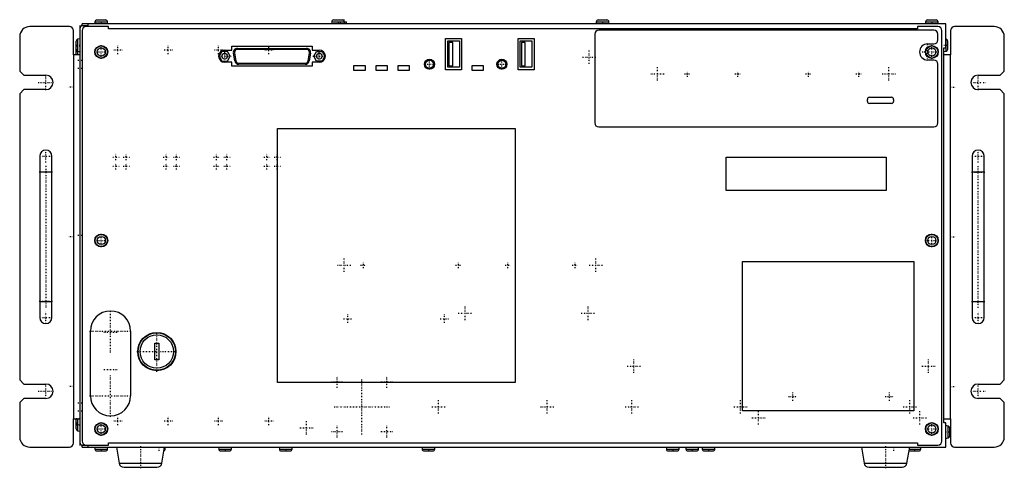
# Model space of a CAD drawing. Extents: x -246 to 244, y -10 to 212.
import ezdxf

# ---------------------------------------------------------------- set-up
doc = ezdxf.new("R2010")
doc.units = 0
doc.linetypes.add('CENTER', pattern=[1.5, 0.45, -0.5, 0.05, -0.5])
doc.layers.add('AM_0', color=7, linetype='CONTINUOUS')
doc.layers.add('AM_7', color=7, linetype='CENTER')

msp = doc.modelspace()

# ---------------------------------------------------------------- linework, layer by layer
at = {"layer": 'AM_0', "color": 7, "linetype": 'CONTINUOUS'}
for p, q in [((-208.15, 210.95), (-208.2, 210)), ((-208.15, 210.95), (-201.85, 210.95)), ((-207.15, 211.9), (-202.85, 211.9)), ((-201.8, 210), (-201.85, 210.95)), ((-90.55, 210.95), (-90.6, 210)), ((-90.55, 210.95), (-83.25, 210.95)), ((-89.55, 211.9), (-84.25, 211.9)), ((-84.2, 210), (-84.25, 210.95)), ((-83.2, 210), (-83.25, 210.95)), ((40.85, 210.95), (40.8, 210)), ((40.85, 210.95), (47.15, 210.95)), ((41.85, 211.9), (46.15, 211.9)), ((47.2, 210), (47.15, 210.95)), ((204.35, 210.95), (204.3, 210)), ((204.35, 210.95), (210.65, 210.95)), ((205.35, 211.9), (209.65, 211.9)), ((210.7, 210), (210.65, 210.95)), ((-220.8, 208.6), (-240.5, 208.6)), ((-218.8, 194.6), (-218.8, 206.6)), ((-215.5, 0.8), (-215.5, 209.2)), ((-214.5, 210.2), (-210.5, 210.2)), ((-214.5, 209), (-214.5, 210)), ((214.5, 210), (-214.5, 210)), ((-211.5, 209), (-214.5, 209)), ((-214.5, 206.6), (-214.5, 3)), ((-201.4, 208.6), (-212.5, 208.6)), ((-211.5, 209), (-211.5, 210)), ((-210.5, 210.2), (-210.5, 210)), ((-201.4, 207.5), (-201.4, 208.6)), ((200.4, 207.5), (-201.4, 207.5)), ((208.5, 206.8), (42.1, 206.8)), ((210.5, 208.6), (200.4, 208.6)), ((200.4, 208.6), (200.4, 207.5)), ((212.5, 3), (212.5, 206.6)), ((214.5, 198), (214.5, 210)), ((216.8, 206.6), (216.8, 194.6)), ((238.5, 208.6), (218.8, 208.6)), ((-245.5, 203.6), (-245.5, 186.5)), ((-217.4, 194.6), (-217.4, 201.38)), ((-215.5, 202.55), (-216.57, 202.36)), ((-216.57, 194.6), (-216.57, 202.36)), ((-34, 187.2), (-34, 202.7)), ((-34, 202.7), (-26, 202.7)), ((-32.9, 188.4), (-32.9, 201.5)), ((-32.9, 201.5), (-27.1, 201.5)), ((-30.4, 200.7), (-32.3, 200.7)), ((-32.3, 200.7), (-32.3, 189.2)), ((-30.4, 189.2), (-30.4, 200.7)), ((-27.1, 201.5), (-27.1, 188.4)), ((-26, 202.7), (-26, 187.2)), ((2, 187.2), (2, 202.7)), ((2, 202.7), (10, 202.7)), ((3.1, 188.4), (3.1, 201.5)), ((3.1, 201.5), (8.9, 201.5)), ((3.7, 200.7), (3.7, 189.2)), ((5.6, 200.7), (3.7, 200.7)), ((5.6, 189.2), (5.6, 200.7)), ((8.9, 201.5), (8.9, 188.4)), ((10, 202.7), (10, 187.2)), ((40.1, 204.8), (40.1, 160.8)), ((210.5, 202), (210.5, 204.8)), ((214.57, 202.36), (214.5, 202.37)), ((214.57, 196.44), (214.57, 202.36)), ((215.4, 197.42), (215.4, 201.38)), ((243.5, 186.5), (243.5, 203.6)), ((-216.57, 196.44), (-215.5, 196.25)), ((-145.09, 196.3), (-146.47, 193.9)), ((-142.31, 196.3), (-145.09, 196.3)), ((-143.7, 196.9), (-140.2, 196.9)), ((-140.93, 193.9), (-142.31, 196.3)), ((-140.2, 196.9), (-140.2, 198.9)), ((-140.2, 198.9), (-100.2, 198.9)), ((-137.4, 197.8), (-103, 197.8)), ((-103, 197.3), (-137.4, 197.3)), ((-100.2, 198.9), (-100.2, 196.9)), ((-100.2, 196.9), (-96.7, 196.9)), ((-99.47, 193.9), (-98.09, 196.3)), ((-98.09, 196.3), (-95.31, 196.3)), ((-95.31, 196.3), (-93.93, 193.9)), ((205.4, 200), (208.5, 200)), ((213.5, 198), (214.5, 198)), ((213.5, 12), (213.5, 198)), ((213.5, 196.25), (214.57, 196.44)), ((-215.5, 194.6), (-218.8, 194.6)), ((-218.7, 194.6), (-218.7, 14)), ((-146.47, 193.9), (-145.09, 191.5)), ((-145.09, 191.5), (-142.31, 191.5)), ((-140.2, 190.9), (-143.7, 190.9)), ((-142.31, 191.5), (-140.93, 193.9)), ((-140.2, 188.9), (-140.2, 190.9)), ((-138.67, 191.55), (-139.37, 195.45)), ((-138.88, 195.54), (-138.18, 191.64)), ((-102.22, 191.64), (-101.52, 195.54)), ((-101.03, 195.45), (-101.73, 191.55)), ((-96.7, 190.9), (-100.2, 190.9)), ((-100.2, 190.9), (-100.2, 188.9)), ((-98.09, 191.5), (-99.47, 193.9)), ((-95.31, 191.5), (-98.09, 191.5)), ((-93.93, 193.9), (-95.31, 191.5)), ((208.5, 192), (205.4, 192)), ((216.8, 194.6), (213.5, 194.6)), ((216.7, 14), (216.7, 194.6)), ((-245.5, 186.5), (-243.5, 184.5)), ((-100.2, 188.9), (-140.2, 188.9)), ((-136.7, 190.4), (-103.7, 190.4)), ((-103.7, 189.9), (-136.7, 189.9)), ((-79.5, 186.8), (-79.5, 189.3)), ((-79.5, 189.3), (-74, 189.3)), ((-74, 186.8), (-79.5, 186.8)), ((-74, 189.3), (-74, 186.8)), ((-68.5, 186.8), (-68.5, 189.3)), ((-68.5, 189.3), (-63, 189.3)), ((-63, 186.8), (-68.5, 186.8)), ((-63, 189.3), (-63, 186.8)), ((-57.5, 186.8), (-57.5, 189.3)), ((-57.5, 189.3), (-52, 189.3)), ((-52, 186.8), (-57.5, 186.8)), ((-52, 189.3), (-52, 186.8)), ((-26, 187.2), (-34, 187.2)), ((-27.1, 188.4), (-32.9, 188.4)), ((-32.3, 189.2), (-30.4, 189.2)), ((-20.8, 186.8), (-20.8, 189.3)), ((-20.8, 189.3), (-15.3, 189.3)), ((-15.3, 186.8), (-20.8, 186.8)), ((-15.3, 189.3), (-15.3, 186.8)), ((10, 187.2), (2, 187.2)), ((8.9, 188.4), (3.1, 188.4)), ((3.7, 189.2), (5.6, 189.2)), ((210.5, 160.8), (210.5, 190)), ((241.5, 184.5), (243.5, 186.5)), ((-243.5, 184.5), (-232.5, 184.5)), ((230.5, 184.5), (241.5, 184.5)), ((-243.5, 177.3), (-245.5, 175.3)), ((-232.5, 177.3), (-243.5, 177.3)), ((241.5, 177.3), (230.5, 177.3)), ((243.5, 175.3), (241.5, 177.3)), ((-245.5, 175.3), (-245.5, 33.3)), ((175.5, 171.5), (175.5, 172.5)), ((176.5, 173.5), (187.5, 173.5)), ((188.5, 172.5), (188.5, 171.5)), ((243.5, 33.3), (243.5, 175.3)), ((187.5, 170.5), (176.5, 170.5)), ((-117.5, 32), (-117.5, 158)), ((-117.5, 158), (0.5, 158)), ((0.5, 158), (0.5, 32)), ((42.1, 158.8), (208.5, 158.8)), ((-235.5, 144.3), (-235.5, 64.3)), ((-229.5, 64.3), (-229.5, 144.3)), ((105.3, 127.3), (105.3, 143.8)), ((105.3, 143.8), (184.8, 143.8)), ((184.8, 143.8), (184.8, 127.3)), ((227.5, 144.3), (227.5, 64.3)), ((233.5, 64.3), (233.5, 144.3)), ((-229.5, 136.3), (-235.5, 136.3)), ((233.5, 136.3), (227.5, 136.3)), ((184.8, 127.3), (105.3, 127.3)), ((113.5, 18), (113.5, 92)), ((113.5, 92), (198.5, 92)), ((198.5, 92), (198.5, 18)), ((-235.5, 72.3), (-229.5, 72.3)), ((227.5, 72.3), (233.5, 72.3)), ((-210.4, 25.5), (-210.4, 57.5)), ((-190.4, 57.5), (-190.4, 25.5)), ((-178.4, 51.5), (-176.4, 51.5)), ((-178.4, 43.3), (-178.4, 51.5)), ((-176.4, 51.5), (-176.4, 43.3)), ((-176.4, 43.3), (-178.4, 43.3)), ((-245.5, 33.3), (-243.5, 31.3)), ((-243.5, 31.3), (-232.5, 31.3)), ((0.5, 32), (-117.5, 32)), ((230.5, 31.3), (241.5, 31.3)), ((241.5, 31.3), (243.5, 33.3)), ((-243.5, 24.1), (-245.5, 22.1)), ((-245.5, 22.1), (-245.5, 5)), ((-232.5, 24.1), (-243.5, 24.1)), ((241.5, 24.1), (230.5, 24.1)), ((243.5, 22.1), (241.5, 24.1)), ((243.5, 5), (243.5, 22.1)), ((198.5, 18), (113.5, 18)), ((-218.8, 2), (-218.8, 14)), ((-218.8, 14), (-215.5, 14)), ((-217.4, 9.02), (-217.4, 14)), ((-216.57, 8.04), (-216.57, 14)), ((-216.57, 11.24), (-215.5, 11.05)), ((213.5, 14), (216.8, 14)), ((214.5, 12), (213.5, 12)), ((214.5, 0), (214.5, 12)), ((215.57, 10.46), (214.5, 10.65)), ((215.57, 4.54), (215.57, 10.46)), ((216.8, 14), (216.8, 2)), ((-216.57, 8.04), (-215.5, 7.85)), ((216.4, 5.52), (216.4, 9.48)), ((-240.5, 0), (-220.8, 0)), ((-214.5, 0), (-214.5, 1)), ((-214.5, 1), (-201.4, 1)), ((-214.5, 0), (214.5, 0)), ((-212.5, -0.2), (-212.5, 0)), ((-211.5, 0), (-211.5, 1)), ((-210.5, -0.2), (-210.5, 0)), ((-208.2, 0), (-208.15, -0.95)), ((-201.85, -0.95), (-201.8, 0)), ((-201.4, 2.1), (200.4, 2.1)), ((-201.4, 1), (-201.4, 2.1)), ((-197.5, 0), (-196.15, -7.92)), ((-174.85, -7.92), (-173.5, 0)), ((-173.25, -0.95), (-173.2, 0)), ((-146.7, 0), (-146.65, -0.95)), ((-140.35, -0.95), (-140.3, 0)), ((-116.6, 0), (-116.55, -0.95)), ((-110.25, -0.95), (-110.2, 0)), ((-45.7, 0), (-45.65, -0.95)), ((-39.35, -0.95), (-39.3, 0)), ((75.6, 0), (75.65, -0.95)), ((81.95, -0.95), (82, 0)), ((85.3, 0), (85.35, -0.95)), ((91.65, -0.95), (91.7, 0)), ((93.4, 0), (93.45, -0.95)), ((99.75, -0.95), (99.8, 0)), ((172.5, 0), (173.85, -7.92)), ((195.15, -7.92), (196.5, 0)), ((200.4, 2.1), (200.4, 1)), ((200.4, 1), (210.5, 1)), ((202.05, -0.95), (202.1, 0)), ((214.5, 4.35), (215.57, 4.54)), ((218.8, 0), (238.5, 0)), ((-210.5, -0.2), (-214.5, -0.2)), ((-208.15, -0.95), (-201.85, -0.95)), ((-207.15, -1.9), (-202.85, -1.9)), ((-173.66, -0.95), (-173.25, -0.95)), ((-146.65, -0.95), (-140.35, -0.95)), ((-145.65, -1.9), (-141.35, -1.9)), ((-116.55, -0.95), (-110.25, -0.95)), ((-115.55, -1.9), (-111.25, -1.9)), ((-45.65, -0.95), (-39.35, -0.95)), ((-44.65, -1.9), (-40.35, -1.9)), ((75.65, -0.95), (81.95, -0.95)), ((76.65, -1.9), (80.95, -1.9)), ((85.35, -0.95), (91.65, -0.95)), ((86.35, -1.9), (90.65, -1.9)), ((93.45, -0.95), (99.75, -0.95)), ((94.45, -1.9), (98.75, -1.9)), ((196.34, -0.95), (202.05, -0.95)), ((196.75, -1.9), (201.05, -1.9)), ((-196.15, -7.92), (-174.85, -7.92)), ((173.85, -7.92), (195.15, -7.92)), ((-193.69, -10), (-177.31, -10)), ((176.31, -10), (192.69, -10))]:
    msp.add_line(p, q, dxfattribs=at)
for centre, radius in [((-205, 196), 3.2), ((-205, 196), 3.01), ((-205, 196), 2.03), ((207.5, 196), 3.2), ((207.5, 196), 3.01), ((207.5, 196), 2.03), ((-143.7, 193.9), 1.4), ((-96.7, 193.9), 1.4), ((-42, 189.9), 2.5), ((-42, 189.9), 2), ((-6, 189.9), 2.5), ((-6, 189.9), 2), ((-205, 102.5), 3.2), ((-205, 102.5), 3.01), ((-205, 102.5), 2.03), ((207.5, 102.5), 3.2), ((207.5, 102.5), 3.01), ((207.5, 102.5), 2.03), ((-177.4, 47.4), 9.5), ((-177.4, 47.4), 9.29), ((-177.4, 47.4), 8.31), ((-205, 9), 3.2), ((-205, 9), 3.01), ((-205, 9), 2.03), ((207.5, 9), 3.2), ((207.5, 9), 3.01), ((207.5, 9), 2.03)]:
    msp.add_circle(centre, radius, dxfattribs=at)
for centre, radius, start, end in [((-207.15, 210.9), 1, 90, 176.9872), ((-202.85, 210.9), 1, 3.0128, 90), ((-89.55, 210.9), 1, 90, 176.9872), ((-85.25, 210.9), 1, 3.0128, 90), ((41.85, 210.9), 1, 90, 176.9872), ((46.15, 210.9), 1, 3.0128, 90), ((205.35, 210.9), 1, 90, 176.9872), ((209.65, 210.9), 1, 3.0128, 90), ((-240.5, 203.6), 5, 90, 180), ((-220.8, 206.6), 2, 0, 90), ((-214.5, 208), 1, 90, 180), ((-212.5, 206.6), 2, 90, 180), ((42.1, 204.8), 2, 90, 180), ((208.5, 204.8), 2, 0, 90), ((210.5, 206.6), 2, 0, 90), ((218.8, 206.6), 2, 90, 180), ((238.5, 203.6), 5, 0, 90), ((-216.4, 201.38), 1, 100, 180), ((208.5, 202), 2, 270, 0), ((214.4, 201.38), 1, 0, 80), ((-216.4, 197.42), 1, 180, 260), ((-143.7, 193.9), 3, 90, 270), ((-137.4, 195.8), 2, 90, 190.1755), ((-137.4, 195.8), 1.5, 90, 190.1755), ((-103, 195.8), 2, 349.8245, 90), ((-103, 195.8), 1.5, 349.8245, 90), ((-96.7, 193.9), 3, 270, 90), ((205.4, 196), 4, 90, 270), ((214.4, 197.42), 1, 280, 0), ((-136.7, 191.9), 2, 190.1755, 270), ((-136.7, 191.9), 1.5, 190.1755, 270), ((-103.7, 191.9), 1.5, 270, 349.8245), ((-103.7, 191.9), 2, 270, 349.8245), ((208.5, 190), 2, 0, 90), ((-232.5, 180.9), 3.6, 270, 90), ((230.5, 180.9), 3.6, 90, 270), ((176.5, 172.5), 1, 90, 180), ((176.5, 171.5), 1, 180, 270), ((187.5, 172.5), 1, 0, 90), ((187.5, 171.5), 1, 270, 0), ((42.1, 160.8), 2, 180, 270), ((208.5, 160.8), 2, 270, 0), ((-232.5, 144.3), 3, 0, 180), ((230.5, 144.3), 3, 0, 180), ((-232.5, 64.3), 3, 180, 0), ((-200.4, 57.5), 10, 0, 180), ((230.5, 64.3), 3, 180, 0), ((-232.5, 27.7), 3.6, 270, 90), ((230.5, 27.7), 3.6, 90, 270), ((-200.4, 25.5), 10, 180, 0), ((-216.4, 12.22), 1, 180, 260), ((215.4, 9.48), 1, 0, 80), ((-240.5, 5), 5, 180, 270), ((-216.4, 9.02), 1, 180, 260), ((215.4, 5.52), 1, 280, 0), ((238.5, 5), 5, 270, 0), ((-220.8, 2), 2, 270, 0), ((-214.5, 2), 1, 180, 270), ((-212.5, 3), 2, 180, 270), ((210.5, 3), 2, 270, 0), ((218.8, 2), 2, 180, 270), ((-207.15, -0.9), 1, 183.0128, 270), ((-202.85, -0.9), 1, 270, 356.9872), ((-174.25, -0.9), 1, 296.3194, 356.9872), ((-145.65, -0.9), 1, 183.0128, 270), ((-141.35, -0.9), 1, 270, 356.9872), ((-115.55, -0.9), 1, 183.0128, 270), ((-111.25, -0.9), 1, 270, 356.9872), ((-44.65, -0.9), 1, 183.0128, 270), ((-40.35, -0.9), 1, 270, 356.9872), ((76.65, -0.9), 1, 183.0128, 270), ((80.95, -0.9), 1, 270, 356.9872), ((86.35, -0.9), 1, 183.0128, 270), ((90.65, -0.9), 1, 270, 356.9872), ((94.45, -0.9), 1, 183.0128, 270), ((98.75, -0.9), 1, 270, 356.9872), ((196.75, -0.9), 1, 237.0192, 270), ((201.05, -0.9), 1, 270, 356.9872), ((-193.69, -7.5), 2.5, 189.648, 270), ((-177.31, -7.5), 2.5, 270, 350.352), ((176.31, -7.5), 2.5, 189.648, 270), ((192.69, -7.5), 2.5, 270, 350.352)]:
    msp.add_arc(centre, radius, start, end, dxfattribs=at)
at = {"layer": 'AM_7', "color": 4, "linetype": 'CENTER'}
for p, q in [((-205, 212), (-205, 209.91)), ((-87.4, 212), (-87.4, 209.91)), ((-86.4, 212), (-86.4, 209.91)), ((44, 212), (44, 209.91)), ((207.5, 212), (207.5, 209.91)), ((-217.5, 199.4), (-215.41, 199.4)), ((-217.5, 199), (-215.41, 199)), ((-217.5, 196.2), (-214.4, 196.2)), ((-208.36, 196), (-201.64, 196)), ((-205, 192.64), (-205, 199.36)), ((-198.8, 197), (-194.6, 197)), ((-196.7, 194.9), (-196.7, 199.1)), ((-173.8, 197), (-169.6, 197)), ((-171.7, 194.9), (-171.7, 199.1)), ((-148.8, 197), (-144.6, 197)), ((-146.7, 194.9), (-146.7, 199.1)), ((-143.7, 190.75), (-143.7, 197.05)), ((-123.8, 197), (-119.6, 197)), ((-121.7, 194.9), (-121.7, 199.1)), ((-96.7, 190.75), (-96.7, 197.05)), ((37.3, 190.09), (37.3, 196.71)), ((201.2, 196), (210.86, 196)), ((205.4, 191.8), (205.4, 200.2)), ((207.5, 192.64), (207.5, 199.36)), ((213.41, 199.4), (215.5, 199.4)), ((-216.6, 192), (-214.4, 192)), ((-146.85, 193.9), (-140.55, 193.9)), ((-99.85, 193.9), (-93.55, 193.9)), ((-42, 187.28), (-42, 192.53)), ((-6, 187.28), (-6, 192.53)), ((33.99, 193.4), (40.61, 193.4)), ((-216.6, 188), (-214.4, 188)), ((-44.62, 189.9), (-39.38, 189.9)), ((-8.62, 189.9), (-3.38, 189.9)), ((71.2, 181.89), (71.2, 188.51)), ((86.2, 183.73), (86.2, 186.67)), ((111.2, 183.73), (111.2, 186.67)), ((146.2, 183.73), (146.2, 186.67)), ((171.2, 183.73), (171.2, 186.67)), ((186.2, 181.89), (186.2, 188.51)), ((-232.5, 177.12), (-232.5, 184.68)), ((67.89, 185.2), (74.51, 185.2)), ((84.73, 185.2), (87.67, 185.2)), ((109.73, 185.2), (112.67, 185.2)), ((144.73, 185.2), (147.67, 185.2)), ((169.73, 185.2), (172.67, 185.2)), ((182.89, 185.2), (189.51, 185.2)), ((230.5, 177.12), (230.5, 184.68)), ((-236.28, 180.9), (-228.72, 180.9)), ((-218.57, 178.6), (-221.32, 178.6)), ((216.57, 178.6), (219.32, 178.6)), ((226.72, 180.9), (234.28, 180.9)), ((-232.5, 141.15), (-232.5, 147.45)), ((230.5, 141.15), (230.5, 147.45)), ((-235.65, 144.3), (-229.35, 144.3)), ((-199.28, 143.9), (-196.12, 143.9)), ((-197.7, 142.32), (-197.7, 145.47)), ((-194.18, 143.9), (-191.03, 143.9)), ((-192.6, 142.32), (-192.6, 145.47)), ((-174.28, 143.9), (-171.12, 143.9)), ((-172.7, 142.32), (-172.7, 145.47)), ((-169.18, 143.9), (-166.03, 143.9)), ((-167.6, 142.32), (-167.6, 145.47)), ((-149.28, 143.9), (-146.12, 143.9)), ((-147.7, 142.32), (-147.7, 145.47)), ((-144.18, 143.9), (-141.03, 143.9)), ((-142.6, 142.32), (-142.6, 145.47)), ((-124.28, 143.9), (-121.12, 143.9)), ((-122.7, 142.32), (-122.7, 145.47)), ((-119.17, 143.9), (-116.03, 143.9)), ((-117.6, 142.32), (-117.6, 145.47)), ((227.35, 144.3), (233.65, 144.3)), ((-232.5, 139.5), (-232.5, 69.1)), ((-199.28, 139.3), (-196.12, 139.3)), ((-197.7, 137.72), (-197.7, 140.88)), ((-194.18, 139.3), (-191.03, 139.3)), ((-192.6, 137.72), (-192.6, 140.88)), ((-174.28, 139.3), (-171.12, 139.3)), ((-172.7, 137.72), (-172.7, 140.88)), ((-169.18, 139.3), (-166.03, 139.3)), ((-167.6, 137.72), (-167.6, 140.88)), ((-149.28, 139.3), (-146.12, 139.3)), ((-147.7, 137.72), (-147.7, 140.88)), ((-144.18, 139.3), (-141.03, 139.3)), ((-142.6, 137.72), (-142.6, 140.88)), ((-124.28, 139.3), (-121.12, 139.3)), ((-122.7, 137.72), (-122.7, 140.88)), ((-119.17, 139.3), (-116.03, 139.3)), ((-117.6, 137.72), (-117.6, 140.88)), ((230.5, 69.1), (230.5, 139.5)), ((-229.2, 136.3), (-235.8, 136.3)), ((227.2, 136.3), (233.8, 136.3)), ((-218.57, 104.3), (-221.32, 104.3)), ((-216.6, 105.2), (-214.4, 105.2)), ((-205, 99.14), (-205, 105.86)), ((207.5, 99.14), (207.5, 105.86)), ((216.57, 104.3), (219.32, 104.3)), ((-208.36, 102.5), (-201.64, 102.5)), ((204.14, 102.5), (210.86, 102.5)), ((-84.4, 86.89), (-84.4, 93.51)), ((40.6, 86.89), (40.6, 93.51)), ((-87.71, 90.2), (-81.09, 90.2)), ((-76.17, 90.2), (-73.23, 90.2)), ((-74.7, 88.73), (-74.7, 91.67)), ((-29.07, 90.2), (-26.13, 90.2)), ((-27.6, 88.73), (-27.6, 91.67)), ((-4.47, 90.2), (-1.53, 90.2)), ((-3, 88.73), (-3, 91.67)), ((28.83, 90.2), (31.77, 90.2)), ((30.3, 88.73), (30.3, 91.67)), ((37.29, 90.2), (43.91, 90.2)), ((-229.2, 72.3), (-235.8, 72.3)), ((-24.3, 63.04), (-24.3, 69.96)), ((36.8, 63.04), (36.8, 69.96)), ((227.2, 72.3), (233.8, 72.3)), ((-235.65, 64.3), (-229.35, 64.3)), ((-232.5, 61.15), (-232.5, 67.45)), ((-200.4, 47), (-200.4, 68)), ((-84.7, 63.7), (-80.5, 63.7)), ((-82.6, 61.6), (-82.6, 65.8)), ((-36.7, 63.7), (-32.5, 63.7)), ((-34.6, 61.6), (-34.6, 65.8)), ((-27.77, 66.5), (-20.84, 66.5)), ((33.34, 66.5), (40.26, 66.5)), ((227.35, 64.3), (233.65, 64.3)), ((230.5, 61.15), (230.5, 67.45)), ((-210.9, 57.5), (-189.9, 57.5)), ((-203.77, 57), (-197.03, 57)), ((-177.4, 37.42), (-177.4, 57.38)), ((-187.38, 47.4), (-167.43, 47.4)), ((56.19, 40.2), (62.81, 40.2)), ((59.5, 36.89), (59.5, 43.51)), ((202.59, 40.2), (209.21, 40.2)), ((205.9, 36.89), (205.9, 43.51)), ((-203.7, 38.57), (-197.1, 38.57)), ((-200.4, 15), (-200.4, 36)), ((-87.8, 29.4), (-87.8, 35.2)), ((-63.2, 29.4), (-63.2, 35.2)), ((-232.5, 23.92), (-232.5, 31.48)), ((-218.57, 30), (-221.32, 30)), ((-90.7, 32.3), (-84.9, 32.3)), ((-75.5, 6.25), (-75.5, 33.76)), ((-66.1, 32.3), (-60.3, 32.3)), ((216.57, 30), (219.32, 30)), ((230.5, 23.92), (230.5, 31.48)), ((-236.28, 27.7), (-228.72, 27.7)), ((-210.9, 25.5), (-189.9, 25.5)), ((136.36, 25.05), (140.56, 25.05)), ((138.46, 22.95), (138.46, 27.15)), ((184.36, 25.05), (188.56, 25.05)), ((186.46, 22.95), (186.46, 27.15)), ((226.72, 27.7), (234.28, 27.7)), ((-216.6, 22), (-214.4, 22)), ((-89.25, 20), (-61.74, 20)), ((-40.81, 20), (-34.19, 20)), ((-37.5, 16.69), (-37.5, 23.31)), ((13.19, 20), (19.81, 20)), ((16.5, 16.69), (16.5, 23.31)), ((55.19, 20), (61.81, 20)), ((58.5, 16.69), (58.5, 23.31)), ((109.19, 20), (115.81, 20)), ((112.5, 16.69), (112.5, 23.31)), ((193.19, 20), (199.81, 20)), ((196.5, 16.69), (196.5, 23.31)), ((-216.6, 18), (-214.4, 18)), ((-196.7, 10.9), (-196.7, 15.1)), ((-171.7, 10.9), (-171.7, 15.1)), ((-146.7, 10.9), (-146.7, 15.1)), ((-121.7, 10.9), (-121.7, 15.1)), ((121.5, 11.24), (121.5, 17.86)), ((201.5, 11.24), (201.5, 17.86)), ((-217.5, 14.2), (-214.4, 14.2)), ((-217.5, 11), (-215.41, 11)), ((-205, 5.64), (-205, 12.36)), ((-198.8, 13), (-194.6, 13)), ((-173.8, 13), (-169.6, 13)), ((-148.8, 13), (-144.6, 13)), ((-123.8, 13), (-119.6, 13)), ((-103, 6.29), (-103, 12.91)), ((-87.8, 4.8), (-87.8, 10.6)), ((-63.2, 4.8), (-63.2, 10.6)), ((118.19, 14.55), (124.81, 14.55)), ((198.19, 14.55), (204.81, 14.55)), ((207.5, 5.64), (207.5, 12.36)), ((-208.36, 9), (-201.64, 9)), ((-106.31, 9.6), (-99.69, 9.6)), ((-90.7, 7.7), (-84.9, 7.7)), ((-66.1, 7.7), (-60.3, 7.7)), ((204.14, 9), (210.86, 9)), ((214.41, 7.5), (216.5, 7.5)), ((-205, 0.1), (-205, -2)), ((-185.5, 0.5), (-185.5, -10.5)), ((-176.4, 0.1), (-176.4, -2)), ((-143.5, 0.1), (-143.5, -2)), ((-113.4, 0.1), (-113.4, -2)), ((-42.5, 0.1), (-42.5, -2)), ((78.8, 0.1), (78.8, -2)), ((88.5, 0.1), (88.5, -2)), ((96.6, 0.1), (96.6, -2)), ((184.5, 0.5), (184.5, -10.5)), ((188.4, 0.1), (188.4, -2)), ((198.9, 0.1), (198.9, -2))]:
    msp.add_line(p, q, dxfattribs=at)

doc.saveas('drawing.dxf')
